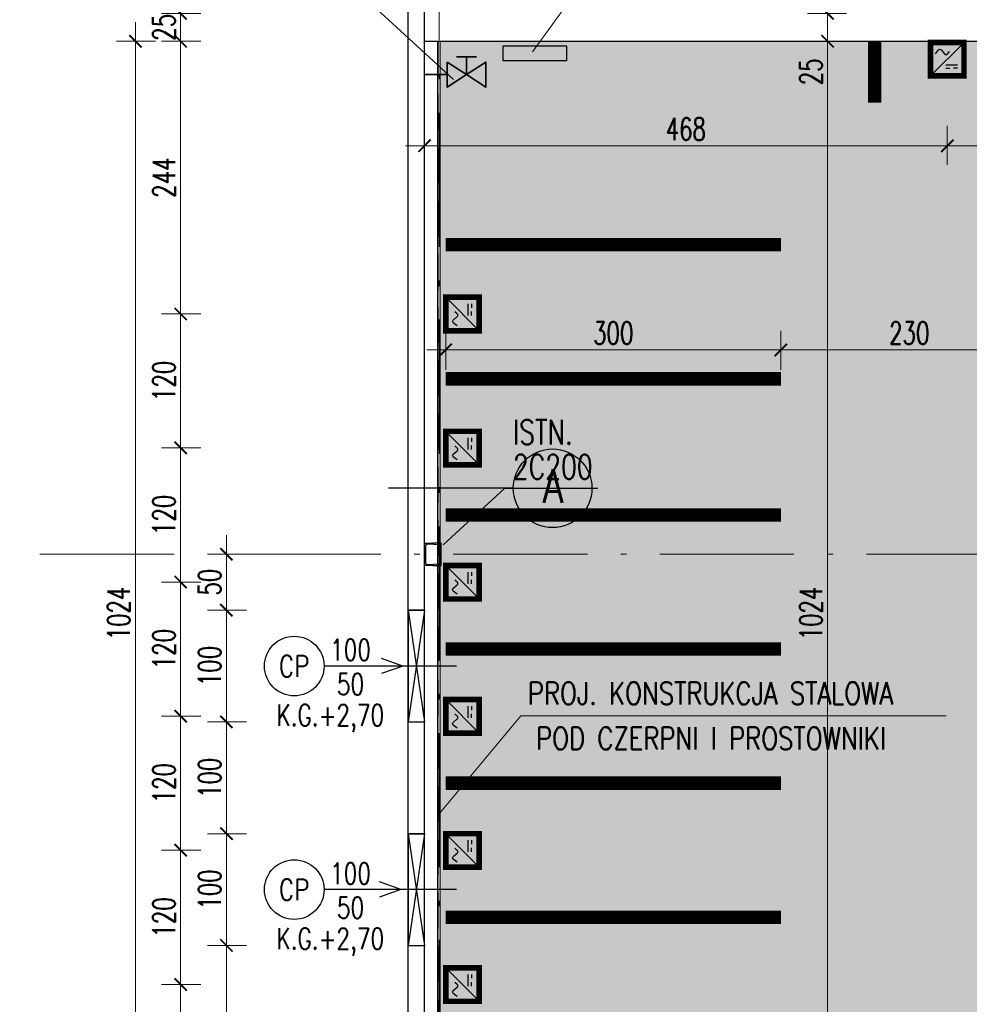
# Model space of a CAD drawing. Extents: x 153948 to 285449, y -89387 to -60195.
# Tile 46 of 108: x 248345 to 249195, y -76442 to -75561. Entities that reach past the tile are written whole.
import ezdxf
from ezdxf.enums import TextEntityAlignment as Align

# ---------------------------------------------------------------- set-up
doc = ezdxf.new("R2010")
doc.units = 0
doc.header["$LTSCALE"] = 100
doc.header["$MEASUREMENT"] = 0
doc.header["$PDMODE"] = 1
doc.linetypes.add('ACAD_ISO10W100', pattern=[18.5, 12, -3, 0.5, -3])
doc.linetypes.add('HIDDEN2', pattern=[4.7625, 3.175, -1.5875])
doc.layers.get('0').update_dxf_attribs({"linetype": 'CONTINUOUS'})
doc.layers.get('DEFPOINTS').update_dxf_attribs({"linetype": 'CONTINUOUS'})
for name, color, linetype in [('!!! instalacje', 7, 'CONTINUOUS'), ('1', 2, 'CONTINUOUS'), ('_INST OPIS', 7, 'CONTINUOUS'), ('_INST WODA', 4, 'CONTINUOUS'), ('_PROJ_WENTYL', 2, 'CONTINUOUS'), ('A-LINIA PASY', 253, 'CONTINUOUS'), ('K-STA', 2, 'CONTINUOUS'), ('R-----OP', 2, 'CONTINUOUS'), ('TEXT', 11, 'CONTINUOUS'), ('WIDOK', 11, 'CONTINUOUS'), ('WYMIARY', 1, 'CONTINUOUS')]:
    doc.layers.add(name, color=color, linetype=linetype)
doc.layers.add('A-PROSTOWNIK', color=7, linetype='CONTINUOUS', true_color=0xff0f0f)
doc.layers.add('A-PRZEZROCZYSTE', color=1, linetype='CONTINUOUS', transparency=0.5)
for name, color, linetype, lineweight in [('A-WYMIARY100', 7, 'CONTINUOUS', 15), ('CEGLA', 4, 'CONTINUOUS', 30), ('OSIE', 8, 'ACAD_ISO10W100', 15), ('PANELE', 3, 'CONTINUOUS', 25)]:
    doc.layers.add(name, color=color, linetype=linetype, lineweight=lineweight)
doc.styles.add('DYBY-NORMALNY-0-8-N', font='ROMANS.SHX', dxfattribs={"width": 0.8})
doc.styles.add('STYLE2', font='isocp.shx', dxfattribs={"width": 0.8})
doc.styles.add('TXT3', font='SIMPLEX.SHX', dxfattribs={"width": 0.75, "height": 40})
doc.styles.add('wym_romans', font='romans.shx', dxfattribs={"width": 0.7})
doc.dimstyles.new('100_CM_krótki', dxfattribs={"dimscale": 10, "dimtxt": 2, "dimasz": 1.1, "dimexe": 1.7, "dimexo": 2, "dimgap": 0.5, "dimtad": 1, "dimdec": 1, "dimrnd": 0.5, "dimzin": 9, "dimtxsty": 'wym_romans', "dimblk": 'ARCHTICK', "dimcen": 2, "dimdle": 1.7, "dimclrd": 256, "dimclre": 256, "dimclrt": 151, "dimadec": 1, "dimazin": 2, "dimtfac": 1, "dimtdec": 1, "dimtix": 1, "dimtmove": 1, "dimatfit": 2, "dimldrblk": 'ARCHTICK', "dimfxl": 1.8, "dimfxlon": 1, "dimtolj": 1, "dimtzin": 0, "dimlwd": -1, "dimlwe": -1, "dimarcsym": 0})
doc.dimstyles.new('KRESKI_100', dxfattribs={"dimscale": 20, "dimtxt": 2.2, "dimasz": 1.5, "dimexe": 1.5, "dimexo": 1.5, "dimgap": 0.6, "dimtad": 1, "dimdec": 1, "dimrnd": 0.5, "dimdsep": 46, "dimtxsty": 'STYLE2', "dimblk1": 'ARCHTICK', "dimblk2": 'ARCHTICK', "dimsah": 1, "dimcen": 2.5, "dimdle": 1.5, "dimclrd": 10, "dimclre": 10, "dimclrt": 15, "dimadec": 0, "dimazin": 0, "dimtfac": 1, "dimtdec": 1, "dimtmove": 1, "dimatfit": 3, "dimldrblk": 'ARCHTICK', "dimfxl": 1.5, "dimfxlon": 1, "dimtolj": 1, "dimtzin": 0, "dimarcsym": 0})

# ---------------------------------------------------------------- blocks, each defined once
blk = doc.blocks.new('SC200X2')
at = {"layer": '1'}
for points in [[(-10, 7.5), (-10, 0), (-9.7, 0, 0.391021), (-9.11, 0.55), (-8.71, 5.56, -0.391021), (-7.56, 6.62), (7.56, 6.62, -0.391021), (8.71, 5.56), (9.11, 0.55, 0.391021), (9.7, 0), (10, 0), (10, 7.5)], [(-10, -7.5), (-10, 0), (-9.7, 0, -0.391021), (-9.11, -0.55), (-8.71, -5.56, 0.391021), (-7.56, -6.62), (7.56, -6.62, 0.391021), (8.71, -5.56), (9.11, -0.55, -0.391021), (9.7, 0), (10, 0), (10, -7.5)]]:
    blk.add_lwpolyline(points, format="xyb", close=True, dxfattribs=at)
blk = doc.blocks.new('_ARCHTICK')
at = {"color": 0, "linetype": 'ByBlock', "const_width": 0.15}
blk.add_lwpolyline([(-0.5, -0.5), (0.5, 0.5)], dxfattribs=at)
blk = doc.blocks.new('*D198')
at = {"layer": 'DEFPOINTS', "color": 0, "ltscale": 0.1, "transparency": 16777216}
for p in [(248692.9, -74816.05), (247824.99, -85703.05), (248692.9, -85703.05)]:
    blk.add_point(p, dxfattribs=at)
at = {"layer": 'WYMIARY', "color": 10, "lineweight": -2, "ltscale": 0.1, "transparency": 16777216}
for p, q in [((247824.99, -74786.05), (247824.99, -85733.05)), ((247854.99, -74816.05), (247794.99, -74816.05)), ((247854.99, -85703.05), (247794.99, -85703.05))]:
    blk.add_line(p, q, dxfattribs=at)
at = {"layer": 'WYMIARY', "color": 10, "lineweight": -2, "ltscale": 0.1, "transparency": 16777216, "xscale": 30, "yscale": 30, "zscale": 30}
for p, rotation in [((247824.99, -74816.05), 90), ((247824.99, -85703.05), 270)]:
    blk.add_blockref('_ARCHTICK', p, dxfattribs=dict(at, rotation=rotation))
at = {"layer": 'WYMIARY', "color": 15, "ltscale": 0.1, "transparency": 16777216, "insert": (247790.99, -80259.55), "char_height": 44, "attachment_point": 5, "rotation": 90, "style": 'STYLE2'}
blk.add_mtext('\\A1;10887', dxfattribs=at)
blk = doc.blocks.new('*D203')
at = {"layer": 'DEFPOINTS', "color": 0, "ltscale": 0.1, "transparency": 16777216}
for p in [(247904.99, -74816.05), (248692.9, -74816.05), (248692.9, -76849.55)]:
    blk.add_point(p, dxfattribs=at)
at = {"layer": 'WYMIARY', "color": 10, "lineweight": -2, "ltscale": 0.1, "transparency": 16777216}
for p, q in [((247904.99, -76879.55), (247904.99, -74786.05)), ((247934.99, -74816.05), (247874.99, -74816.05)), ((247934.99, -76849.55), (247874.99, -76849.55))]:
    blk.add_line(p, q, dxfattribs=at)
at = {"layer": 'WYMIARY', "color": 10, "lineweight": -2, "ltscale": 0.1, "transparency": 16777216, "xscale": 30, "yscale": 30, "zscale": 30}
for p, rotation in [((247904.99, -74816.05), 90), ((247904.99, -76849.55), 270)]:
    blk.add_blockref('_ARCHTICK', p, dxfattribs=dict(at, rotation=rotation))
at = {"layer": 'WYMIARY', "color": 15, "ltscale": 0.1, "transparency": 16777216, "insert": (247870.98, -75832.8), "char_height": 44, "attachment_point": 5, "rotation": 90, "style": 'STYLE2'}
blk.add_mtext('\\A1;2033.5', dxfattribs=at)
blk = doc.blocks.new('*D808')
at = {"layer": 'A-WYMIARY100', "transparency": 16777216}
for p, q in [((248726.4, -75874.65), (248726.4, -75839.65)), ((249026.4, -75874.65), (249026.4, -75839.65)), ((248709.4, -75856.65), (249043.4, -75856.65))]:
    blk.add_line(p, q, dxfattribs=at)
at = {"layer": 'DEFPOINTS', "color": 0, "transparency": 16777216}
for p in [(249026.4, -75856.65), (248726.4, -76124.85), (249026.4, -76124.85)]:
    blk.add_point(p, dxfattribs=at)
at = {"layer": 'A-WYMIARY100', "transparency": 16777216, "xscale": 11, "yscale": 11, "zscale": 11, "rotation": 180}
blk.add_blockref('_ARCHTICK', (248726.4, -75856.65), dxfattribs=at)
at = {"layer": 'A-WYMIARY100', "transparency": 16777216, "xscale": 11, "yscale": 11, "zscale": 11}
blk.add_blockref('_ARCHTICK', (249026.4, -75856.65), dxfattribs=at)
at = {"layer": 'A-WYMIARY100', "color": 151, "transparency": 16777216, "insert": (248876.4, -75841.65), "char_height": 20, "attachment_point": 5, "style": 'wym_romans'}
blk.add_mtext('\\A1;300', dxfattribs=at)
blk = doc.blocks.new('*D809')
at = {"layer": 'A-WYMIARY100', "transparency": 16777216}
for p, q in [((249026.38, -75863.04), (249026.38, -75839.65)), ((249256.4, -75838.65), (249256.4, -75873.65)), ((249009.38, -75856.65), (249273.4, -75856.65))]:
    blk.add_line(p, q, dxfattribs=at)
at = {"layer": 'DEFPOINTS', "color": 0, "transparency": 16777216}
for p in [(249256.4, -75793.04), (249256.4, -75856.65), (249026.38, -75883.04)]:
    blk.add_point(p, dxfattribs=at)
at = {"layer": 'A-WYMIARY100', "transparency": 16777216, "xscale": 11, "yscale": 11, "zscale": 11, "rotation": 180}
blk.add_blockref('_ARCHTICK', (249026.38, -75856.65), dxfattribs=at)
at = {"layer": 'A-WYMIARY100', "transparency": 16777216, "xscale": 11, "yscale": 11, "zscale": 11}
blk.add_blockref('_ARCHTICK', (249256.4, -75856.65), dxfattribs=at)
at = {"layer": 'A-WYMIARY100', "color": 151, "transparency": 16777216, "insert": (249141.39, -75841.65), "char_height": 20, "attachment_point": 5, "style": 'wym_romans'}
blk.add_mtext('\\A1;230', dxfattribs=at)
blk = doc.blocks.new('*D811')
at = {"layer": 'A-WYMIARY100', "ltscale": 0.1, "transparency": 16777216}
for p, q in [((249068.29, -75563.55), (249068.29, -76621.55)), ((249086.29, -75580.55), (249051.29, -75580.55)), ((249086.29, -76604.55), (249051.29, -76604.55))]:
    blk.add_line(p, q, dxfattribs=at)
at = {"layer": 'DEFPOINTS', "color": 0, "ltscale": 0.1, "transparency": 16777216}
for p in [(249323.9, -75580.55), (249068.29, -76604.55), (249323.9, -76604.55)]:
    blk.add_point(p, dxfattribs=at)
at = {"layer": 'A-WYMIARY100', "ltscale": 0.1, "transparency": 16777216, "xscale": 11, "yscale": 11, "zscale": 11}
for p, rotation in [((249068.29, -75580.55), 90), ((249068.29, -76604.55), 270)]:
    blk.add_blockref('_ARCHTICK', p, dxfattribs=dict(at, rotation=rotation))
at = {"layer": 'A-WYMIARY100', "color": 151, "ltscale": 0.1, "transparency": 16777216, "insert": (249053.29, -76092.55), "char_height": 20, "attachment_point": 5, "rotation": 90, "style": 'wym_romans'}
blk.add_mtext('\\A1;1024', dxfattribs=at)
blk = doc.blocks.new('symb_prost')
at = {"layer": 'A-PROSTOWNIK', "ltscale": 0.1, "const_width": 5}
blk.add_lwpolyline([(-15, 0), (15, 0), (15, -30), (-15, -30)], close=True, dxfattribs=at)
at = {"layer": 'A-PROSTOWNIK', "lineweight": 25, "ltscale": 0.1}
for points in [[(-15, -30), (15, 0)], [(-1.31, -20.04), (9.14, -20.04)], [(-1.31, -23.13), (2.22, -23.13)], [(9.14, -23.13), (5.62, -23.13)]]:
    blk.add_lwpolyline(points, dxfattribs=at)
blk.add_lwpolyline([(-10.63, -10.33), (-7.9, -6.71, -0.472451), (-5.45, -6.67), (-2.34, -10.33, 0.462364), (0.07, -10.33), (1.97, -8.1)], format="xyb", dxfattribs=at)
blk = doc.blocks.new('*D897')
at = {"layer": 'A-WYMIARY100', "ltscale": 0.1, "transparency": 16777216}
for p, q in [((248489.08, -75807.55), (248489.08, -75961.36)), ((248507.08, -75824.55), (248472.08, -75824.55)), ((248507.08, -75944.36), (248472.08, -75944.36))]:
    blk.add_line(p, q, dxfattribs=at)
at = {"layer": 'DEFPOINTS', "color": 0, "ltscale": 0.1, "transparency": 16777216}
for p in [(248663.88, -75824.55), (248489.08, -75944.36), (248663.88, -75944.36)]:
    blk.add_point(p, dxfattribs=at)
at = {"layer": 'A-WYMIARY100', "ltscale": 0.1, "transparency": 16777216, "xscale": 11, "yscale": 11, "zscale": 11}
for p, rotation in [((248489.08, -75824.55), 90), ((248489.08, -75944.36), 270)]:
    blk.add_blockref('_ARCHTICK', p, dxfattribs=dict(at, rotation=rotation))
at = {"layer": 'A-WYMIARY100', "color": 151, "ltscale": 0.1, "transparency": 16777216, "insert": (248474.08, -75884.45), "char_height": 20, "attachment_point": 5, "rotation": 90, "style": 'wym_romans'}
blk.add_mtext('\\A1;120', dxfattribs=at)
blk = doc.blocks.new('*D898')
at = {"layer": 'A-WYMIARY100', "ltscale": 0.1, "transparency": 16777216}
for p, q in [((248489.08, -75927.36), (248489.08, -76081.36)), ((248507.08, -75944.36), (248472.08, -75944.36)), ((248507.08, -76064.36), (248472.08, -76064.36))]:
    blk.add_line(p, q, dxfattribs=at)
at = {"layer": 'DEFPOINTS', "color": 0, "ltscale": 0.1, "transparency": 16777216}
for p in [(248663.88, -75944.36), (248489.08, -76064.36), (248663.88, -76064.36)]:
    blk.add_point(p, dxfattribs=at)
at = {"layer": 'A-WYMIARY100', "ltscale": 0.1, "transparency": 16777216, "xscale": 11, "yscale": 11, "zscale": 11}
for p, rotation in [((248489.08, -75944.36), 90), ((248489.08, -76064.36), 270)]:
    blk.add_blockref('_ARCHTICK', p, dxfattribs=dict(at, rotation=rotation))
at = {"layer": 'A-WYMIARY100', "color": 151, "ltscale": 0.1, "transparency": 16777216, "insert": (248474.08, -76004.36), "char_height": 20, "attachment_point": 5, "rotation": 90, "style": 'wym_romans'}
blk.add_mtext('\\A1;120', dxfattribs=at)
blk = doc.blocks.new('*D899')
at = {"layer": 'A-WYMIARY100', "ltscale": 0.1, "transparency": 16777216}
for p, q in [((248489.08, -76047.36), (248489.08, -76201.36)), ((248507.08, -76064.36), (248472.08, -76064.36)), ((248507.08, -76184.36), (248472.08, -76184.36))]:
    blk.add_line(p, q, dxfattribs=at)
at = {"layer": 'DEFPOINTS', "color": 0, "ltscale": 0.1, "transparency": 16777216}
for p in [(248663.88, -76064.36), (248489.08, -76184.36), (248663.88, -76184.36)]:
    blk.add_point(p, dxfattribs=at)
at = {"layer": 'A-WYMIARY100', "ltscale": 0.1, "transparency": 16777216, "xscale": 11, "yscale": 11, "zscale": 11}
for p, rotation in [((248489.08, -76064.36), 90), ((248489.08, -76184.36), 270)]:
    blk.add_blockref('_ARCHTICK', p, dxfattribs=dict(at, rotation=rotation))
at = {"layer": 'A-WYMIARY100', "color": 151, "ltscale": 0.1, "transparency": 16777216, "insert": (248474.08, -76124.36), "char_height": 20, "attachment_point": 5, "rotation": 90, "style": 'wym_romans'}
blk.add_mtext('\\A1;120', dxfattribs=at)
blk = doc.blocks.new('*D900')
at = {"layer": 'A-WYMIARY100', "ltscale": 0.1, "transparency": 16777216}
for p, q in [((248489.08, -76167.36), (248489.08, -76321.36)), ((248507.08, -76184.36), (248472.08, -76184.36)), ((248507.08, -76304.36), (248472.08, -76304.36))]:
    blk.add_line(p, q, dxfattribs=at)
at = {"layer": 'DEFPOINTS', "color": 0, "ltscale": 0.1, "transparency": 16777216}
for p in [(248663.88, -76184.36), (248489.08, -76304.36), (248663.88, -76304.36)]:
    blk.add_point(p, dxfattribs=at)
at = {"layer": 'A-WYMIARY100', "ltscale": 0.1, "transparency": 16777216, "xscale": 11, "yscale": 11, "zscale": 11}
for p, rotation in [((248489.08, -76184.36), 90), ((248489.08, -76304.36), 270)]:
    blk.add_blockref('_ARCHTICK', p, dxfattribs=dict(at, rotation=rotation))
at = {"layer": 'A-WYMIARY100', "color": 151, "ltscale": 0.1, "transparency": 16777216, "insert": (248474.08, -76244.36), "char_height": 20, "attachment_point": 5, "rotation": 90, "style": 'wym_romans'}
blk.add_mtext('\\A1;120', dxfattribs=at)
blk = doc.blocks.new('*D901')
at = {"layer": 'A-WYMIARY100', "ltscale": 0.1, "transparency": 16777216}
for p, q in [((248489.08, -76287.36), (248489.08, -76441.55)), ((248507.08, -76304.36), (248472.08, -76304.36)), ((248507.08, -76424.55), (248472.08, -76424.55))]:
    blk.add_line(p, q, dxfattribs=at)
at = {"layer": 'DEFPOINTS', "color": 0, "ltscale": 0.1, "transparency": 16777216}
for p in [(248663.88, -76304.36), (248489.08, -76424.55), (248585.86, -76424.55)]:
    blk.add_point(p, dxfattribs=at)
at = {"layer": 'A-WYMIARY100', "ltscale": 0.1, "transparency": 16777216, "xscale": 11, "yscale": 11, "zscale": 11}
for p, rotation in [((248489.08, -76304.36), 90), ((248489.08, -76424.55), 270)]:
    blk.add_blockref('_ARCHTICK', p, dxfattribs=dict(at, rotation=rotation))
at = {"layer": 'A-WYMIARY100', "color": 151, "ltscale": 0.1, "transparency": 16777216, "insert": (248474.08, -76364.45), "char_height": 20, "attachment_point": 5, "rotation": 90, "style": 'wym_romans'}
blk.add_mtext('\\A1;120', dxfattribs=at)
blk = doc.blocks.new('*D902')
at = {"layer": 'A-WYMIARY100', "ltscale": 0.1, "transparency": 16777216}
for p, q in [((248489.08, -76407.55), (248489.08, -76561.55)), ((248507.08, -76424.55), (248472.08, -76424.55)), ((248507.08, -76544.55), (248472.08, -76544.55))]:
    blk.add_line(p, q, dxfattribs=at)
at = {"layer": 'DEFPOINTS', "color": 0, "ltscale": 0.1, "transparency": 16777216}
for p in [(248585.86, -76424.55), (248489.08, -76544.55), (248591.86, -76544.55)]:
    blk.add_point(p, dxfattribs=at)
at = {"layer": 'A-WYMIARY100', "ltscale": 0.1, "transparency": 16777216, "xscale": 11, "yscale": 11, "zscale": 11}
for p, rotation in [((248489.08, -76424.55), 90), ((248489.08, -76544.55), 270)]:
    blk.add_blockref('_ARCHTICK', p, dxfattribs=dict(at, rotation=rotation))
at = {"layer": 'A-WYMIARY100', "color": 151, "ltscale": 0.1, "transparency": 16777216, "insert": (248474.08, -76484.55), "char_height": 20, "attachment_point": 5, "rotation": 90, "style": 'wym_romans'}
blk.add_mtext('\\A1;120', dxfattribs=at)
blk = doc.blocks.new('*D904')
at = {"layer": 'A-WYMIARY100', "ltscale": 0.1, "transparency": 16777216}
for p, q in [((248489.08, -75841.55), (248489.08, -75563.55)), ((248507.08, -75580.55), (248472.08, -75580.55)), ((248507.08, -75824.55), (248472.08, -75824.55))]:
    blk.add_line(p, q, dxfattribs=at)
at = {"layer": 'DEFPOINTS', "color": 0, "ltscale": 0.1, "transparency": 16777216}
for p in [(248489.08, -75580.55), (248727.62, -75580.55), (248663.88, -75824.55)]:
    blk.add_point(p, dxfattribs=at)
at = {"layer": 'A-WYMIARY100', "ltscale": 0.1, "transparency": 16777216, "xscale": 11, "yscale": 11, "zscale": 11}
for p, rotation in [((248489.08, -75580.55), 90), ((248489.08, -75824.55), 270)]:
    blk.add_blockref('_ARCHTICK', p, dxfattribs=dict(at, rotation=rotation))
at = {"layer": 'A-WYMIARY100', "color": 151, "ltscale": 0.1, "transparency": 16777216, "insert": (248474.08, -75702.55), "char_height": 20, "attachment_point": 5, "rotation": 90, "style": 'wym_romans'}
blk.add_mtext('\\A1;244', dxfattribs=at)
blk = doc.blocks.new('*D912')
at = {"layer": 'A-WYMIARY100', "ltscale": 0.1, "transparency": 16777216}
for p, q in [((249175.4, -75656.06), (249175.4, -75691.06)), ((249305.4, -75656.06), (249305.4, -75691.06)), ((249158.4, -75674.06), (249322.4, -75674.06))]:
    blk.add_line(p, q, dxfattribs=at)
at = {"layer": 'DEFPOINTS', "color": 0, "ltscale": 0.1, "transparency": 16777216}
for p in [(249175.4, -75611.55), (249305.4, -75611.55), (249305.4, -75674.06)]:
    blk.add_point(p, dxfattribs=at)
at = {"layer": 'A-WYMIARY100', "ltscale": 0.1, "transparency": 16777216, "xscale": 11, "yscale": 11, "zscale": 11, "rotation": 180}
blk.add_blockref('_ARCHTICK', (249175.4, -75674.06), dxfattribs=at)
at = {"layer": 'A-WYMIARY100', "ltscale": 0.1, "transparency": 16777216, "xscale": 11, "yscale": 11, "zscale": 11}
blk.add_blockref('_ARCHTICK', (249305.4, -75674.06), dxfattribs=at)
at = {"layer": 'A-WYMIARY100', "color": 151, "ltscale": 0.1, "transparency": 16777216, "insert": (249240.4, -75659.06), "char_height": 20, "attachment_point": 5, "style": 'wym_romans'}
blk.add_mtext('\\A1;130', dxfattribs=at)
blk = doc.blocks.new('*D919')
at = {"layer": 'A-WYMIARY100', "ltscale": 0.1, "transparency": 16777216}
for p, q in [((248707.4, -75656.44), (248707.4, -75691.06)), ((249175.4, -75656.06), (249175.4, -75691.06)), ((249192.4, -75674.06), (248690.4, -75674.06))]:
    blk.add_line(p, q, dxfattribs=at)
at = {"layer": 'DEFPOINTS', "color": 0, "ltscale": 0.1, "transparency": 16777216}
for p in [(249175.4, -75611.55), (248707.4, -75636.44), (248707.4, -75674.06)]:
    blk.add_point(p, dxfattribs=at)
at = {"layer": 'A-WYMIARY100', "ltscale": 0.1, "transparency": 16777216, "xscale": 11, "yscale": 11, "zscale": 11, "rotation": 180}
blk.add_blockref('_ARCHTICK', (248707.4, -75674.06), dxfattribs=at)
at = {"layer": 'A-WYMIARY100', "ltscale": 0.1, "transparency": 16777216, "xscale": 11, "yscale": 11, "zscale": 11}
blk.add_blockref('_ARCHTICK', (249175.4, -75674.06), dxfattribs=at)
at = {"layer": 'A-WYMIARY100', "color": 151, "ltscale": 0.1, "transparency": 16777216, "insert": (248941.4, -75659.06), "char_height": 20, "attachment_point": 5, "style": 'wym_romans'}
blk.add_mtext('\\A1;468', dxfattribs=at)
blk = doc.blocks.new('*D924')
at = {"layer": 'A-WYMIARY100', "ltscale": 0.1, "transparency": 16777216}
for p, q in [((248448.7, -76621.55), (248448.7, -75563.55)), ((248466.7, -75580.55), (248431.7, -75580.55)), ((248466.7, -76604.55), (248431.7, -76604.55))]:
    blk.add_line(p, q, dxfattribs=at)
at = {"layer": 'DEFPOINTS', "color": 0, "ltscale": 0.1, "transparency": 16777216}
for p in [(248448.7, -75580.55), (248716.87, -75580.55), (248503.35, -76604.55)]:
    blk.add_point(p, dxfattribs=at)
at = {"layer": 'A-WYMIARY100', "ltscale": 0.1, "transparency": 16777216, "xscale": 11, "yscale": 11, "zscale": 11}
for p, rotation in [((248448.7, -75580.55), 90), ((248448.7, -76604.55), 270)]:
    blk.add_blockref('_ARCHTICK', p, dxfattribs=dict(at, rotation=rotation))
at = {"layer": 'A-WYMIARY100', "color": 151, "ltscale": 0.1, "transparency": 16777216, "insert": (248433.7, -76092.55), "char_height": 20, "attachment_point": 5, "rotation": 90, "style": 'wym_romans'}
blk.add_mtext('\\A1;1024', dxfattribs=at)
blk = doc.blocks.new('*D928')
at = {"layer": 'A-WYMIARY100', "ltscale": 0.1, "transparency": 16777216}
for p, q in [((248489.08, -75555.55), (248489.08, -75544.55)), ((248507.08, -75555.55), (248472.08, -75555.55)), ((248489.08, -75580.55), (248489.08, -75555.55)), ((248507.08, -75580.55), (248472.08, -75580.55)), ((248489.08, -75580.55), (248489.08, -75591.55))]:
    blk.add_line(p, q, dxfattribs=at)
at = {"layer": 'DEFPOINTS', "color": 0, "ltscale": 0.1, "transparency": 16777216}
for p in [(248489.08, -75555.55), (248742.67, -75555.55), (248727.62, -75580.55)]:
    blk.add_point(p, dxfattribs=at)
at = {"layer": 'A-WYMIARY100', "ltscale": 0.1, "transparency": 16777216, "xscale": 11, "yscale": 11, "zscale": 11}
for p, rotation in [((248489.08, -75555.55), 270), ((248489.08, -75580.55), 90)]:
    blk.add_blockref('_ARCHTICK', p, dxfattribs=dict(at, rotation=rotation))
at = {"layer": 'A-WYMIARY100', "color": 151, "ltscale": 0.1, "transparency": 16777216, "insert": (248474.08, -75568.05), "char_height": 20, "attachment_point": 5, "rotation": 90, "style": 'wym_romans'}
blk.add_mtext('\\A1;25', dxfattribs=at)
blk = doc.blocks.new('*D929')
at = {"layer": 'A-WYMIARY100', "ltscale": 0.1, "transparency": 16777216}
for p, q in [((248530.06, -76611.55), (248530.06, -76372.55)), ((248548.06, -76389.55), (248513.06, -76389.55)), ((248548.06, -76594.55), (248513.06, -76594.55))]:
    blk.add_line(p, q, dxfattribs=at)
at = {"layer": 'DEFPOINTS', "color": 0, "ltscale": 0.1, "transparency": 16777216}
for p in [(248530.06, -76389.55), (248700.15, -76389.55), (248746.27, -76594.55)]:
    blk.add_point(p, dxfattribs=at)
at = {"layer": 'A-WYMIARY100', "ltscale": 0.1, "transparency": 16777216, "xscale": 11, "yscale": 11, "zscale": 11}
for p, rotation in [((248530.06, -76389.55), 90), ((248530.06, -76594.55), 270)]:
    blk.add_blockref('_ARCHTICK', p, dxfattribs=dict(at, rotation=rotation))
at = {"layer": 'A-WYMIARY100', "color": 151, "ltscale": 0.1, "transparency": 16777216, "insert": (248515.06, -76492.05), "char_height": 20, "attachment_point": 5, "rotation": 90, "style": 'wym_romans'}
blk.add_mtext('\\A1;205', dxfattribs=at)
blk = doc.blocks.new('*D930')
at = {"layer": 'A-WYMIARY100', "ltscale": 0.1, "transparency": 16777216}
for p, q in [((248530.06, -76406.55), (248530.06, -76272.55)), ((248548.06, -76289.55), (248513.06, -76289.55)), ((248548.06, -76389.55), (248513.06, -76389.55))]:
    blk.add_line(p, q, dxfattribs=at)
at = {"layer": 'DEFPOINTS', "color": 0, "ltscale": 0.1, "transparency": 16777216}
for p in [(248530.06, -76289.55), (248700.15, -76289.55), (248700.15, -76389.55)]:
    blk.add_point(p, dxfattribs=at)
at = {"layer": 'A-WYMIARY100', "ltscale": 0.1, "transparency": 16777216, "xscale": 11, "yscale": 11, "zscale": 11}
for p, rotation in [((248530.06, -76289.55), 90), ((248530.06, -76389.55), 270)]:
    blk.add_blockref('_ARCHTICK', p, dxfattribs=dict(at, rotation=rotation))
at = {"layer": 'A-WYMIARY100', "color": 151, "ltscale": 0.1, "transparency": 16777216, "insert": (248515.06, -76339.55), "char_height": 20, "attachment_point": 5, "rotation": 90, "style": 'wym_romans'}
blk.add_mtext('\\A1;100', dxfattribs=at)
blk = doc.blocks.new('*D931')
at = {"layer": 'A-WYMIARY100', "ltscale": 0.1, "transparency": 16777216}
for p, q in [((248530.06, -76306.55), (248530.06, -76172.55)), ((248548.06, -76189.55), (248513.06, -76189.55)), ((248548.06, -76289.55), (248513.06, -76289.55))]:
    blk.add_line(p, q, dxfattribs=at)
at = {"layer": 'DEFPOINTS', "color": 0, "ltscale": 0.1, "transparency": 16777216}
for p in [(248530.06, -76189.55), (248700.15, -76189.55), (248700.15, -76289.55)]:
    blk.add_point(p, dxfattribs=at)
at = {"layer": 'A-WYMIARY100', "ltscale": 0.1, "transparency": 16777216, "xscale": 11, "yscale": 11, "zscale": 11}
for p, rotation in [((248530.06, -76189.55), 90), ((248530.06, -76289.55), 270)]:
    blk.add_blockref('_ARCHTICK', p, dxfattribs=dict(at, rotation=rotation))
at = {"layer": 'A-WYMIARY100', "color": 151, "ltscale": 0.1, "transparency": 16777216, "insert": (248515.06, -76239.55), "char_height": 20, "attachment_point": 5, "rotation": 90, "style": 'wym_romans'}
blk.add_mtext('\\A1;100', dxfattribs=at)
blk = doc.blocks.new('*D932')
at = {"layer": 'A-WYMIARY100', "ltscale": 0.1, "transparency": 16777216}
for p, q in [((248530.06, -76206.55), (248530.06, -76072.55)), ((248548.06, -76089.55), (248513.06, -76089.55)), ((248548.06, -76189.55), (248513.06, -76189.55))]:
    blk.add_line(p, q, dxfattribs=at)
at = {"layer": 'DEFPOINTS', "color": 0, "ltscale": 0.1, "transparency": 16777216}
for p in [(248530.06, -76089.55), (248700.15, -76089.55), (248700.15, -76189.55)]:
    blk.add_point(p, dxfattribs=at)
at = {"layer": 'A-WYMIARY100', "ltscale": 0.1, "transparency": 16777216, "xscale": 11, "yscale": 11, "zscale": 11}
for p, rotation in [((248530.06, -76089.55), 90), ((248530.06, -76189.55), 270)]:
    blk.add_blockref('_ARCHTICK', p, dxfattribs=dict(at, rotation=rotation))
at = {"layer": 'A-WYMIARY100', "color": 151, "ltscale": 0.1, "transparency": 16777216, "insert": (248515.06, -76139.55), "char_height": 20, "attachment_point": 5, "rotation": 90, "style": 'wym_romans'}
blk.add_mtext('\\A1;100', dxfattribs=at)
blk = doc.blocks.new('*D933')
at = {"layer": 'A-WYMIARY100', "ltscale": 0.1, "transparency": 16777216}
for p, q in [((248530.06, -76106.55), (248530.06, -76022.55)), ((248548.06, -76039.55), (248513.06, -76039.55)), ((248548.06, -76089.55), (248513.06, -76089.55))]:
    blk.add_line(p, q, dxfattribs=at)
at = {"layer": 'DEFPOINTS', "color": 0, "ltscale": 0.1, "transparency": 16777216}
for p in [(248530.06, -76039.55), (248622.47, -76039.55), (248700.15, -76089.55)]:
    blk.add_point(p, dxfattribs=at)
at = {"layer": 'A-WYMIARY100', "ltscale": 0.1, "transparency": 16777216, "xscale": 11, "yscale": 11, "zscale": 11}
for p, rotation in [((248530.06, -76039.55), 90), ((248530.06, -76089.55), 270)]:
    blk.add_blockref('_ARCHTICK', p, dxfattribs=dict(at, rotation=rotation))
at = {"layer": 'A-WYMIARY100', "color": 151, "ltscale": 0.1, "transparency": 16777216, "insert": (248515.06, -76064.55), "char_height": 20, "attachment_point": 5, "rotation": 90, "style": 'wym_romans'}
blk.add_mtext('\\A1;50', dxfattribs=at)
blk = doc.blocks.new('*D936')
at = {"layer": 'A-WYMIARY100', "ltscale": 0.1, "transparency": 16777216}
for p, q in [((249068.29, -75597.55), (249068.29, -75538.55)), ((249050.29, -75555.55), (249085.29, -75555.55)), ((249086.29, -75580.55), (249051.29, -75580.55))]:
    blk.add_line(p, q, dxfattribs=at)
at = {"layer": 'DEFPOINTS', "color": 0, "ltscale": 0.1, "transparency": 16777216}
for p in [(249005.89, -75555.55), (249068.29, -75555.55), (249323.9, -75580.55)]:
    blk.add_point(p, dxfattribs=at)
at = {"layer": 'A-WYMIARY100', "ltscale": 0.1, "transparency": 16777216, "xscale": 11, "yscale": 11, "zscale": 11}
for p, rotation in [((249068.29, -75555.55), 90), ((249068.29, -75580.55), 270)]:
    blk.add_blockref('_ARCHTICK', p, dxfattribs=dict(at, rotation=rotation))
at = {"layer": 'A-WYMIARY100', "color": 151, "ltscale": 0.1, "transparency": 16777216, "insert": (249053.29, -75607.83), "char_height": 20, "attachment_point": 5, "rotation": 90, "style": 'wym_romans'}
blk.add_mtext('\\A1;25', dxfattribs=at)

msp = doc.modelspace()

# ---------------------------------------------------------------- hatches: boundary and pattern name
at = {"layer": '!!! instalacje', "ltscale": 0.1}
h = msp.add_hatch(color=1, dxfattribs=at)
h.dxf.hatch_style = 1
h.paths.add_polyline_path([(248834.95, -75597.78), (248834.95, -75584.89), (248777.65, -75584.89), (248777.65, -75597.78)])
at = {"layer": 'A-PRZEZROCZYSTE', "lineweight": 30, "ltscale": 0.1, "true_color": 0x00c200}
h = msp.add_hatch(dxfattribs=at)
h.set_pattern_fill('DOTS', color=92, scale=222)
h.paths.add_polyline_path([(248719.4, -75580.55), (250190.4, -75580.55), (250190.4, -76604.55), (248719.4, -76604.55)])

# ---------------------------------------------------------------- linework, layer by layer
at = {"layer": '!!! instalacje', "lineweight": 13, "ltscale": 0.1}
msp.add_line((248865.39, -75505.69), (248803.99, -75590.05), dxfattribs=at)
at = {"layer": '!!! instalacje', "color": 1, "ltscale": 0.1}
msp.add_lwpolyline([(248834.95, -75597.78), (248834.95, -75584.89), (248777.65, -75584.89), (248777.65, -75597.78)], close=True, dxfattribs=at)
at = {"layer": '_INST OPIS'}
msp.add_line((248644.78, -75533.45), (248733.33, -75614.84), dxfattribs=at)
at = {"layer": '_INST WODA', "lineweight": 35, "ltscale": 0.1}
for points in [[(248736.02, -75594.38), (248754.08, -75594.38)], [(248745.05, -75610.41), (248745.05, -75594.38)], [(248707.69, -75610.41), (248727.82, -75610.41)]]:
    msp.add_lwpolyline(points, dxfattribs=at)
msp.add_lwpolyline([(248727.82, -75599.18), (248727.82, -75621.64), (248745.05, -75610.41), (248762.28, -75599.18), (248762.28, -75621.64), (248745.05, -75610.41)], close=True, dxfattribs=at)
at = {"layer": '_PROJ_WENTYL', "ltscale": 0.1}
for points in [[(248707.4, -76189.55), (248707.4, -76089.55), (248692.9, -76089.55), (248692.9, -76189.55)], [(248707.4, -76389.55), (248707.4, -76289.55), (248692.9, -76289.55), (248692.9, -76389.55)]]:
    msp.add_lwpolyline(points, close=True, dxfattribs=at)
for points in [[(248692.9, -76089.55), (248707.4, -76189.55)], [(248707.4, -76089.55), (248692.9, -76189.55)], [(248692.9, -76189.55), (248692.9, -76089.55)], [(248688.08, -76139.55), (248668.93, -76132.75)], [(248736.1, -76139.55), (248617.48, -76139.55)], [(248688.08, -76139.55), (248668.93, -76146.34)], [(248692.9, -76289.55), (248707.4, -76389.55)], [(248707.4, -76289.55), (248692.9, -76389.55)], [(248692.9, -76389.55), (248692.9, -76289.55)], [(248686.34, -76339.55), (248667.19, -76332.75)], [(248719.21, -76339.55), (248617.48, -76339.55)], [(248736.1, -76339.55), (248617.48, -76339.55)], [(248686.34, -76339.55), (248667.19, -76346.34)]]:
    msp.add_lwpolyline(points, dxfattribs=at)
for centre in [(248590.81, -76139.55), (248590.81, -76339.55)]:
    msp.add_circle(centre, 26.67, dxfattribs=at)
at = {"layer": 'A-LINIA PASY', "color": 253, "true_color": 0xababab, "const_width": 12}
for points in [[(249110.4, -75580.55), (249110.4, -75635.55)], [(249026.4, -75762.55), (248726.4, -75762.55)], [(249026.4, -75882.55), (248726.4, -75882.55)], [(249026.4, -76004.36), (248726.4, -76004.36)], [(249026.4, -76124.36), (248726.4, -76124.36)], [(249026.4, -76244.36), (248726.4, -76244.36)], [(249026.4, -76364.36), (248726.4, -76364.36)]]:
    msp.add_lwpolyline(points, dxfattribs=at)
at = {"layer": 'A-PRZEZROCZYSTE', "ltscale": 0.1}
msp.add_lwpolyline([(248719.4, -75580.55), (250190.4, -75580.55), (250190.4, -76604.55), (248719.4, -76604.55)], close=True, dxfattribs=at)
at = {"layer": 'CEGLA', "ltscale": 0.5}
msp.add_line((248707.4, -75580.55), (249940.4, -75580.55), dxfattribs=at)
at = {"layer": 'OSIE', "ltscale": 0.1}
for p, q in [((248720.4, -86679.55), (248720.4, -73374.65)), ((248363.17, -76039.55), (249349.98, -76039.55))]:
    msp.add_line(p, q, dxfattribs=at)
at = {"layer": 'PANELE', "ltscale": 0.5}
for p, q in [((248692.9, -76089.55), (248692.9, -74816.05)), ((248707.4, -76089.55), (248707.4, -74848.55)), ((248692.9, -76289.55), (248692.9, -76189.55)), ((248707.4, -76289.55), (248707.4, -76189.55)), ((248692.9, -76849.55), (248692.9, -76389.55)), ((248707.4, -76849.55), (248707.4, -76389.55))]:
    msp.add_line(p, q, dxfattribs=at)
for points in [[(248692.9, -76089.55), (248707.4, -76089.55)], [(248692.9, -76189.55), (248707.4, -76189.55)], [(248692.9, -76289.55), (248707.4, -76289.55)], [(248692.9, -76389.55), (248707.4, -76389.55)]]:
    msp.add_lwpolyline(points, dxfattribs=at)
at = {"layer": 'R-----OP'}
msp.add_line((248675.17, -75980.13), (248786.91, -75980.13), dxfattribs=at)
at = {"layer": 'R-----OP', "color": 2, "lineweight": 13}
msp.add_lwpolyline([(248720.4, -76271.84), (248793.62, -76184.1), (249174.35, -76184.1)], dxfattribs=at)
at = {"layer": 'R-----OP'}
msp.add_circle((248822.09, -75980.52), 35.19, dxfattribs=at)
at = {"layer": 'TEXT'}
for p, q in [((248779.15, -75980.6), (248724.17, -76031.14)), ((248862.58, -75980.6), (248779.15, -75980.6))]:
    msp.add_line(p, q, dxfattribs=at)
at = {"layer": 'WIDOK', "linetype": 'HIDDEN2', "lineweight": 35, "ltscale": 0.1}
msp.add_lwpolyline([(248719.4, -75580.55), (248719.4, -76604.55)], dxfattribs=at)
at = {"layer": 'WIDOK', "lineweight": 5, "ltscale": 0.1}
msp.add_lwpolyline([(248721.4, -75580.55), (248721.4, -76604.55)], dxfattribs=at)

# ---------------------------------------------------------------- block references
at = {"layer": 'A-PROSTOWNIK'}
msp.add_blockref('symb_prost', (249175.4, -75581.55), dxfattribs=at)
at = {"layer": 'A-PROSTOWNIK', "rotation": 90}
for p in [(248726.4, -75824.55), (248726.4, -75944.55), (248726.4, -76064.55), (248726.4, -76184.55), (248726.4, -76304.55), (248726.4, -76424.55)]:
    msp.add_blockref('symb_prost', p, dxfattribs=at)
at = {"layer": 'K-STA', "ltscale": 0.5, "rotation": 270}
msp.add_blockref('SC200X2', (248714.9, -76039.55), dxfattribs=at)

# ---------------------------------------------------------------- texts
at = {"layer": '_INST OPIS', "style": 'DYBY-NORMALNY-0-8-N', "width": 0.75}
for s, p in [('100', (248641.19, -76125.13)), ('50', (248641.19, -76155.8)), ('K.G.+2,70', (248623.03, -76186.4)), ('100', (248641.19, -76325.13)), ('50', (248641.19, -76355.8)), ('K.G.+2,70', (248623.03, -76386.4))]:
    msp.add_text(s, height=19, dxfattribs=at).set_placement(p, align=Align.MIDDLE)
at = {"layer": '_INST OPIS', "char_height": 19, "attachment_point": 1, "style": 'DYBY-NORMALNY-0-8-N'}
for insert in [(248577, -76130.16), (248577, -76330.16)]:
    msp.add_mtext_dynamic_manual_height_columns('CP', width=58.1906, gutter_width=1, heights=[0], dxfattribs=dict(at, insert=insert))
at = {"layer": 'R-----OP', "style": 'DYBY-NORMALNY-0-8-N', "width": 0.8}
msp.add_text('A', height=30, dxfattribs=at).set_placement((248822.49, -75978.41), align=Align.MIDDLE)
at = {"layer": 'R-----OP', "color": 2, "style": 'DYBY-NORMALNY-0-8-N', "width": 0.8}
for s, p in [('PROJ. KONSTRUKCJA STALOWA', (248799.99, -76163.94)), ('POD CZERPNI I PROSTOWNIKI', (248807.29, -76204.31))]:
    msp.add_text(s, height=20, dxfattribs=at).set_placement(p, align=Align.MIDDLE_LEFT)
at = {"layer": 'TEXT', "style": 'TXT3', "width": 0.75}
for s, p in [('ISTN.', (248786.5, -75941.29)), ('2C200', (248786.5, -75972.31))]:
    msp.add_text(s, height=22, dxfattribs=at).set_placement(p)

# ---------------------------------------------------------------- dimensions: what is measured, and where the dimension line sits
at = {"layer": 'A-WYMIARY100', "ltscale": 0.1}
for base, p1, p2, picture, middle in [((248489.08, -75555.55), (248727.62, -75580.55), (248742.67, -75555.55), '*D928', (248474.08, -75568.05)), ((248448.7, -75580.55), (248503.35, -76604.55), (248716.87, -75580.55), '*D924', (248433.7, -76092.55)), ((248489.08, -75580.55), (248663.88, -75824.55), (248727.62, -75580.55), '*D904', (248474.08, -75702.55)), ((249068.29, -76604.55), (249323.9, -75580.55), (249323.9, -76604.55), '*D811', (249053.29, -76092.55)), ((248489.08, -75944.36), (248663.88, -75824.55), (248663.88, -75944.36), '*D897', (248474.08, -75884.45)), ((248489.08, -76064.36), (248663.88, -75944.36), (248663.88, -76064.36), '*D898', (248474.08, -76004.36)), ((248530.06, -76039.55), (248700.15, -76089.55), (248622.47, -76039.55), '*D933', (248515.06, -76064.55)), ((248489.08, -76184.36), (248663.88, -76064.36), (248663.88, -76184.36), '*D899', (248474.08, -76124.36)), ((248530.06, -76089.55), (248700.15, -76189.55), (248700.15, -76089.55), '*D932', (248515.06, -76139.55)), ((248489.08, -76304.36), (248663.88, -76184.36), (248663.88, -76304.36), '*D900', (248474.08, -76244.36)), ((248530.06, -76189.55), (248700.15, -76289.55), (248700.15, -76189.55), '*D931', (248515.06, -76239.55)), ((248530.06, -76289.55), (248700.15, -76389.55), (248700.15, -76289.55), '*D930', (248515.06, -76339.55)), ((248489.08, -76424.55), (248663.88, -76304.36), (248585.86, -76424.55), '*D901', (248474.08, -76364.45)), ((248530.06, -76389.55), (248746.27, -76594.55), (248700.15, -76389.55), '*D929', (248515.06, -76492.05)), ((248489.08, -76544.55), (248585.86, -76424.55), (248591.86, -76544.55), '*D902', (248474.08, -76484.55))]:
    dim = msp.add_linear_dim(base=base, p1=p1, p2=p2, angle=90, dimstyle='100_CM_krótki', dxfattribs=at)
    dim.commit()
    dim.dimension.update_dxf_attribs({"geometry": picture, "text_midpoint": middle})
dim = msp.add_linear_dim(base=(249068.29, -75555.55), p1=(249323.9, -75580.55), p2=(249005.89, -75555.55), angle=90, dimstyle='100_CM_krótki', dxfattribs=at)
dim.commit()
dim.dimension.update_dxf_attribs({"geometry": '*D936', "text_midpoint": (249068.29, -75607.83), "dimtype": 160})
for base, p2, picture, middle in [((248707.4, -75674.06), (248707.4, -75636.44), '*D919', (248941.4, -75659.06)), ((249305.4, -75674.06), (249305.4, -75611.55), '*D912', (249240.4, -75659.06))]:
    dim = msp.add_linear_dim(base=base, p1=(249175.4, -75611.55), p2=p2, dimstyle='100_CM_krótki', dxfattribs=at)
    dim.commit()
    dim.dimension.update_dxf_attribs({"geometry": picture, "text_midpoint": middle})
at = {"layer": 'A-WYMIARY100'}
for base, p1, p2, picture, middle in [((249256.4, -75856.65), (249026.38, -75883.04), (249256.4, -75793.04), '*D809', (249141.39, -75841.65)), ((249026.4, -75856.65), (248726.4, -76124.85), (249026.4, -76124.85), '*D808', (248876.4, -75841.65))]:
    dim = msp.add_linear_dim(base=base, p1=p1, p2=p2, dimstyle='100_CM_krótki', dxfattribs=at)
    dim.commit()
    dim.dimension.update_dxf_attribs({"geometry": picture, "text_midpoint": middle})
at = {"layer": 'WYMIARY', "ltscale": 0.1}
for base, p1, p2, picture, middle in [((247824.99, -85703.05), (248692.9, -74816.05), (248692.9, -85703.05), '*D198', (247790.99, -80259.55)), ((247904.99, -74816.05), (248692.9, -76849.55), (248692.9, -74816.05), '*D203', (247870.98, -75832.8))]:
    dim = msp.add_linear_dim(base=base, p1=p1, p2=p2, angle=90, dimstyle='KRESKI_100', dxfattribs=at)
    dim.commit()
    dim.dimension.update_dxf_attribs({"geometry": picture, "text_midpoint": middle})

doc.saveas('drawing.dxf')
